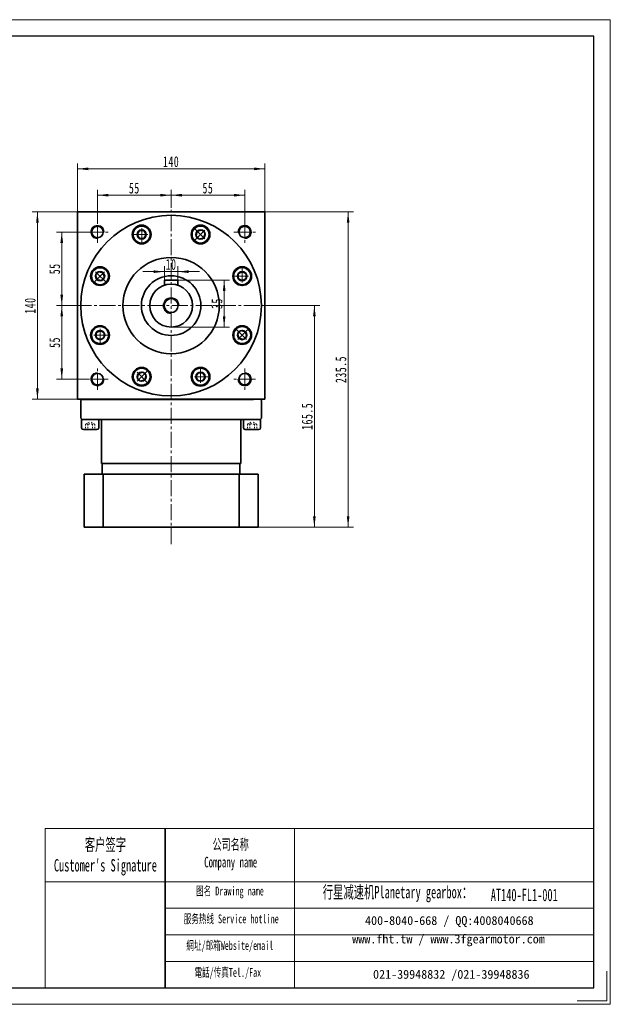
# Model space of a CAD drawing. Header units: millimetres. Extents: x 1491 to 2531, y 216 to 968.
# Tile 3 of 3: x 2090 to 2531, y 216 to 952. Entities that reach past the tile are written whole.
import ezdxf

# ---------------------------------------------------------------- set-up
doc = ezdxf.new("R2010")
doc.units = ezdxf.units.MM
doc.set_wipeout_variables(frame=1)
doc.linetypes.add('点画线', pattern=[18, 12, -2, 2, -2])
doc.linetypes.add('虚线', pattern=[2, 1, -1])
doc.layers.get('0').update_dxf_attribs({"lineweight": 35})
for name, color, linetype, lineweight in [('7标注层', 4, 'Continuous', 18), ('SLD-0', 7, 'Continuous', 18), ('中心线层', 1, '点画线', 18), ('图框_外框线', 7, 'Continuous', 18), ('尺寸线层', 3, 'Continuous', 18), ('粗实线', 7, 'Continuous', 50), ('粗实线层', 7, 'Continuous', 35), ('虚线层', 6, '虚线', 18)]:
    doc.layers.add(name, color=color, linetype=linetype, lineweight=lineweight)
doc.styles.add('SLDTEXTSTYLE4', font='txt', dxfattribs={"width": 0.611111})
doc.styles.add('标准', font='txt', dxfattribs={"width": 0.667})
doc.dimstyles.new('a4-1-1.5', dxfattribs={"dimtxt": 4.5, "dimasz": 4.5, "dimexe": 2.25, "dimexo": 0, "dimgap": 0.75, "dimtad": 1, "dimdec": 3, "dimdsep": 46, "dimtxsty": '标准', "dimblk": '_CAXARROW', "dimcen": 0, "dimdle": 9, "dimazin": 2, "dimtfac": 0.707107, "dimtdec": 3, "dimtix": 1, "dimtmove": 2, "dimatfit": 3, "dimfxl": 0, "dimfrac": 2, "dimtolj": 1, "dimarcsym": 0})

# ---------------------------------------------------------------- blocks, each defined once
blk = doc.blocks.new('*X21')
at = {"layer": '尺寸线层', "linetype": 'Continuous'}
for points in [[(2132.82, 840.62), (2140.92, 841.63), (2140.92, 839.6)], [(2272.82, 840.62), (2264.72, 841.63), (2264.72, 839.6)]]:
    blk.add_hatch(color=0, dxfattribs=at).paths.add_polyline_path(points, flags=0)
at = {"layer": '尺寸线层', "color": 0, "linetype": 'Continuous'}
for p, q in [((2132.82, 808.42), (2132.82, 844.67)), ((2132.82, 840.62), (2272.82, 840.62)), ((2272.82, 808.42), (2272.82, 844.67))]:
    blk.add_line(p, q, dxfattribs=at)
at = {"layer": '尺寸线层', "color": 0, "insert": (2202.82, 845.97), "char_height": 8.1, "width": 21.529, "attachment_point": 5, "line_spacing_factor": 1.15057, "style": '标准'}
blk.add_mtext('\\T1.1;140', dxfattribs=at)
blk = doc.blocks.new('_CAXARROW')
blk.add_hatch(color=0).paths.add_polyline_path([(0, 0), (-1, 0.125), (-1, -0.125)], flags=0)
blk = doc.blocks.new('*X22')
at = {"layer": '尺寸线层', "linetype": 'Continuous'}
for points in [[(2147.82, 820.93), (2155.92, 819.92), (2155.92, 821.94)], [(2202.82, 820.93), (2194.72, 819.92), (2194.72, 821.94)]]:
    blk.add_hatch(color=0, dxfattribs=at).paths.add_polyline_path(points, flags=0)
at = {"layer": '尺寸线层', "color": 0, "linetype": 'Continuous'}
for p, q in [((2147.82, 801.42), (2147.82, 824.98)), ((2202.82, 811.42), (2202.82, 824.98)), ((2202.82, 820.93), (2147.82, 820.93))]:
    blk.add_line(p, q, dxfattribs=at)
at = {"layer": '尺寸线层', "color": 0, "insert": (2175.32, 826.2), "char_height": 8.1, "width": 16.2, "attachment_point": 5, "line_spacing_factor": 1.15057, "style": '标准'}
blk.add_mtext('\\T1.1;55', dxfattribs=at)
blk = doc.blocks.new('*X23')
at = {"layer": '尺寸线层', "linetype": 'Continuous'}
for points in [[(2202.82, 820.93), (2210.92, 821.94), (2210.92, 819.92)], [(2257.82, 820.93), (2249.72, 821.94), (2249.72, 819.92)]]:
    blk.add_hatch(color=0, dxfattribs=at).paths.add_polyline_path(points, flags=0)
at = {"layer": '尺寸线层', "color": 0, "linetype": 'Continuous'}
for p, q in [((2202.82, 811.42), (2202.82, 824.98)), ((2257.82, 801.42), (2257.82, 824.98)), ((2202.82, 820.93), (2257.82, 820.93))]:
    blk.add_line(p, q, dxfattribs=at)
at = {"layer": '尺寸线层', "color": 0, "insert": (2230.32, 826.2), "char_height": 8.1, "width": 16.2, "attachment_point": 5, "line_spacing_factor": 1.15057, "style": '标准'}
blk.add_mtext('\\T1.1;55', dxfattribs=at)
blk = doc.blocks.new('*X24')
at = {"layer": '尺寸线层', "linetype": 'Continuous'}
for points in [[(2121.08, 793.42), (2120.07, 785.32), (2122.09, 785.32)], [(2121.08, 738.42), (2120.07, 746.52), (2122.09, 746.52)]]:
    blk.add_hatch(color=0, dxfattribs=at).paths.add_polyline_path(points, flags=0)
at = {"layer": '尺寸线层', "color": 0, "linetype": 'Continuous'}
for p, q in [((2139.82, 793.42), (2117.03, 793.42)), ((2121.08, 738.42), (2121.08, 793.42)), ((2131.26, 738.42), (2117.03, 738.42))]:
    blk.add_line(p, q, dxfattribs=at)
at = {"layer": '尺寸线层', "color": 0, "insert": (2115.81, 765.92), "char_height": 8.1, "width": 16.2, "attachment_point": 5, "rotation": 90, "line_spacing_factor": 1.15057, "style": '标准'}
blk.add_mtext('\\T1.1;55', dxfattribs=at)
blk = doc.blocks.new('*X25')
at = {"layer": '尺寸线层', "linetype": 'Continuous'}
for points in [[(2121.08, 738.42), (2122.09, 730.32), (2120.07, 730.32)], [(2121.08, 683.42), (2122.09, 691.52), (2120.07, 691.52)]]:
    blk.add_hatch(color=0, dxfattribs=at).paths.add_polyline_path(points, flags=0)
at = {"layer": '尺寸线层', "color": 0, "linetype": 'Continuous'}
for p, q in [((2131.26, 738.42), (2117.03, 738.42)), ((2121.08, 738.42), (2121.08, 683.42)), ((2139.82, 683.42), (2117.03, 683.42))]:
    blk.add_line(p, q, dxfattribs=at)
at = {"layer": '尺寸线层', "color": 0, "insert": (2115.81, 710.92), "char_height": 8.1, "width": 16.2, "attachment_point": 5, "rotation": 90, "line_spacing_factor": 1.15057, "style": '标准'}
blk.add_mtext('\\T1.1;55', dxfattribs=at)
blk = doc.blocks.new('*X26')
at = {"layer": '尺寸线层', "linetype": 'Continuous'}
for points in [[(2102.89, 808.42), (2103.9, 800.32), (2101.88, 800.32)], [(2102.89, 668.42), (2103.9, 676.52), (2101.88, 676.52)]]:
    blk.add_hatch(color=0, dxfattribs=at).paths.add_polyline_path(points, flags=0)
at = {"layer": '尺寸线层', "color": 0, "linetype": 'Continuous'}
for p, q in [((2132.82, 808.42), (2098.84, 808.42)), ((2102.89, 808.42), (2102.89, 668.42)), ((2135.69, 668.42), (2098.84, 668.42))]:
    blk.add_line(p, q, dxfattribs=at)
at = {"layer": '尺寸线层', "color": 0, "insert": (2097.53, 738.42), "char_height": 8.1, "width": 21.529, "attachment_point": 5, "rotation": 90, "line_spacing_factor": 1.15057, "style": '标准'}
blk.add_mtext('\\T1.1;140', dxfattribs=at)
blk = doc.blocks.new('*X27')
at = {"layer": '尺寸线层', "linetype": 'Continuous'}
for points in [[(2309.91, 738.42), (2310.92, 730.32), (2308.9, 730.32)], [(2309.91, 572.92), (2310.92, 581.02), (2308.9, 581.02)]]:
    blk.add_hatch(color=0, dxfattribs=at).paths.add_polyline_path(points, flags=0)
at = {"layer": '尺寸线层', "color": 0, "linetype": 'Continuous'}
for p, q in [((2271.57, 738.42), (2313.96, 738.42)), ((2309.91, 738.42), (2309.91, 572.92)), ((2267.82, 572.92), (2313.96, 572.92))]:
    blk.add_line(p, q, dxfattribs=at)
at = {"layer": '尺寸线层', "color": 0, "insert": (2304.55, 655.67), "char_height": 8.1, "width": 37.4509, "attachment_point": 5, "rotation": 90, "line_spacing_factor": 1.15057, "style": '标准'}
blk.add_mtext('\\T1.1;165.5', dxfattribs=at)
blk = doc.blocks.new('*X28')
at = {"layer": '尺寸线层', "linetype": 'Continuous'}
for points in [[(2335.16, 808.42), (2334.14, 800.32), (2336.17, 800.32)], [(2335.16, 572.92), (2334.14, 581.02), (2336.17, 581.02)]]:
    blk.add_hatch(color=0, dxfattribs=at).paths.add_polyline_path(points, flags=0)
at = {"layer": '尺寸线层', "color": 0, "linetype": 'Continuous'}
for p, q in [((2272.82, 808.42), (2339.21, 808.42)), ((2335.16, 572.92), (2335.16, 808.42)), ((2267.82, 572.92), (2339.21, 572.92))]:
    blk.add_line(p, q, dxfattribs=at)
at = {"layer": '尺寸线层', "color": 0, "insert": (2329.8, 690.67), "char_height": 8.1, "width": 37.8014, "attachment_point": 5, "rotation": 90, "line_spacing_factor": 1.15057, "style": '标准'}
blk.add_mtext('\\T1.1;235.5', dxfattribs=at)
blk = doc.blocks.new('*X29')
at = {"layer": '中心线层', "linetype": '点画线', "lineweight": 18}
for p, q in [((0, -7.37), (0, 7.37)), ((-7.37, 0), (7.37, 0))]:
    blk.add_line(p, q, dxfattribs=at)
at = {"layer": '粗实线层'}
for p, q in [((-3.46, 0), (-1.73, 3)), ((-3.46, 0), (-1.73, -3)), ((-1.73, 3), (1.73, 3)), ((3.46, 0), (1.73, 3)), ((3.46, 0), (1.73, 3)), ((3.46, 0), (1.73, -3)), ((-1.73, -3), (1.73, -3))]:
    blk.add_line(p, q, dxfattribs=at)
blk.add_circle((0, 0), 3.46, dxfattribs=at)
for start, end in [(0, 180), (180, 360)]:
    blk.add_arc((0, 0), 6.37, start, end, dxfattribs=at)
blk = doc.blocks.new('*X40')
at = {"layer": '尺寸线层', "linetype": 'Continuous'}
for points in [[(2242.5, 757.42), (2243.51, 749.32), (2241.48, 749.32)], [(2242.5, 722.42), (2243.51, 730.52), (2241.48, 730.52)]]:
    blk.add_hatch(color=0, dxfattribs=at).paths.add_polyline_path(points, flags=0)
at = {"layer": '尺寸线层', "color": 0, "linetype": 'Continuous'}
for p, q in [((2207.82, 757.42), (2246.55, 757.42)), ((2242.5, 757.42), (2242.5, 722.42)), ((2202.82, 722.42), (2246.55, 722.42))]:
    blk.add_line(p, q, dxfattribs=at)
at = {"layer": '尺寸线层', "color": 0, "insert": (2237.14, 739.92), "char_height": 8.1, "width": 16.2, "attachment_point": 5, "rotation": 90, "line_spacing_factor": 1.15057, "style": '标准'}
blk.add_mtext('\\T1.1;35', dxfattribs=at)
blk = doc.blocks.new('*X41')
at = {"layer": '尺寸线层', "linetype": 'Continuous'}
for points in [[(2197.82, 763.79), (2189.72, 762.78), (2189.72, 764.8)], [(2207.82, 763.79), (2215.92, 762.78), (2215.92, 764.8)]]:
    blk.add_hatch(color=0, dxfattribs=at).paths.add_polyline_path(points, flags=0)
at = {"layer": '尺寸线层', "color": 0, "linetype": 'Continuous'}
for p, q in [((2197.82, 757.42), (2197.82, 767.84)), ((2207.82, 757.42), (2207.82, 767.84)), ((2224.02, 763.79), (2181.62, 763.79))]:
    blk.add_line(p, q, dxfattribs=at)
at = {"layer": '尺寸线层', "color": 0, "insert": (2202.82, 769.15), "char_height": 8.1, "width": 16.2, "attachment_point": 5, "line_spacing_factor": 1.15057, "style": '标准'}
blk.add_mtext('\\T1.1;10', dxfattribs=at)

msp = doc.modelspace()

# ---------------------------------------------------------------- linework, layer by layer
msp.add_line((2198.42, 347.5815), (2198.42, 228.6399))
at = {"color": 7, "linetype": 'Continuous', "lineweight": 0}
for centre, start, end in [((2147.8241, 793.4212), 0, 195), ((2257.8241, 793.4212), 270, 105), ((2147.8241, 683.4212), 90, 285), ((2257.8241, 683.4212), 180, 15)]:
    msp.add_arc(centre, 5, start, end, dxfattribs=at)
at = {"layer": '7标注层', "color": 0}
msp.add_line((2108.6972, 347.5815), (2108.6972, 228.6603), dxfattribs=at)
at = {"layer": '中心线层'}
for p, q in [((2202.8241, 560.0317), (2202.8241, 811.4212)), ((2147.8241, 785.4212), (2147.8241, 801.4212)), ((2257.8241, 801.4212), (2257.8241, 785.4212)), ((2139.8241, 793.4212), (2155.8241, 793.4212)), ((2249.8241, 793.4212), (2265.8241, 793.4212)), ((2131.2581, 738.4212), (2271.5741, 738.4212)), ((2147.8241, 675.4212), (2147.8241, 691.4212)), ((2257.8241, 691.4212), (2257.8241, 675.4212)), ((2155.8241, 683.4212), (2139.8241, 683.4212)), ((2265.8241, 683.4212), (2249.8241, 683.4212))]:
    msp.add_line(p, q, dxfattribs=at)
at = {"layer": '图框_外框线'}
for p, q in [((2108.6972, 347.5815), (2198.42, 347.5815)), ((2198.42, 347.5815), (2198.42, 228.6603)), ((2198.42, 347.5815), (2518.7563, 347.5815)), ((2295.0903, 347.5815), (2295.0903, 228.6603)), ((2108.6972, 307.8974), (2198.42, 307.8974)), ((2198.42, 307.8974), (2518.7563, 307.8974)), ((2198.42, 288.0553), (2518.7563, 288.0553)), ((2198.42, 268.2133), (2518.7563, 268.2133)), ((2198.42, 248.3712), (2518.7563, 248.3712))]:
    msp.add_line(p, q, dxfattribs=at)
at = {"layer": '图框_外框线', "color": 3}
msp.add_lwpolyline([(2528.6664, 241.0478), (2528.6664, 218.7502), (2506.3687, 218.7502)], dxfattribs=at)
at = {"layer": '粗实线', "color": 0, "lineweight": 40}
msp.add_line((2135.6921, 668.4212), (2264.3241, 668.4212), dxfattribs=at)
msp.add_line((2135.6921, 668.4212), (2264.3241, 668.4212), dxfattribs=at)
at = {"layer": '粗实线层'}
for p, q in [((2132.8241, 668.4212), (2132.8241, 808.4212)), ((2132.8241, 808.4212), (2272.8241, 808.4212)), ((2272.8241, 668.4212), (2272.8241, 808.4212)), ((2207.8241, 757.4212), (2197.8241, 757.4212)), ((2197.8241, 757.4212), (2197.8241, 753.6198)), ((2207.8241, 757.4212), (2207.8241, 753.6198)), ((2136.3241, 668.4212), (2135.3241, 667.4212)), ((2135.3241, 667.4212), (2135.3241, 654.4212)), ((2136.3241, 668.4212), (2147.8241, 668.4212)), ((2270.3241, 667.4212), (2269.3241, 668.4212)), ((2270.3241, 654.4212), (2270.3241, 667.4212)), ((2136.3241, 653.4212), (2135.3241, 654.4212)), ((2148.6891, 653.4212), (2135.9591, 653.4212)), ((2135.9591, 653.4212), (2135.9591, 647.0542)), ((2136.3241, 653.4212), (2269.3241, 653.4212)), ((2148.6891, 647.0542), (2148.6891, 653.4212)), ((2150.8241, 620.4212), (2150.8241, 653.4212)), ((2254.8241, 620.4212), (2254.8241, 653.4212)), ((2256.9591, 653.4212), (2269.6891, 653.4212)), ((2256.9591, 647.0542), (2256.9591, 653.4212)), ((2269.3241, 653.4212), (2270.3241, 654.4212)), ((2269.6891, 653.4212), (2269.6891, 647.0542)), ((2137.2321, 645.7812), (2147.4161, 645.7812)), ((2268.4161, 645.7812), (2258.2321, 645.7812)), ((2150.8241, 620.4212), (2254.8241, 620.4212)), ((2151.3241, 612.4212), (2151.3241, 620.4212)), ((2254.3241, 612.4212), (2254.3241, 620.4212)), ((2267.8241, 612.4212), (2137.8241, 612.4212)), ((2137.8241, 572.9212), (2137.8241, 612.4212)), ((2151.9645, 572.9212), (2151.9645, 612.4212)), ((2253.6837, 572.9212), (2253.6837, 612.4212)), ((2267.8241, 572.9212), (2267.8241, 612.4212)), ((2137.8241, 572.9212), (2267.8241, 572.9212))]:
    msp.add_line(p, q, dxfattribs=at)
msp.add_lwpolyline([(2272.8241, 668.4212), (2132.8241, 668.4212)], dxfattribs=at)
for centre, radius in [((2147.8241, 793.4212), 4.25), ((2180.8108, 791.566), 7), ((2224.8374, 791.566), 7), ((2257.8241, 793.4212), 4.25), ((2202.8241, 738.4212), 36), ((2149.6793, 760.4345), 7), ((2255.969, 760.4345), 7), ((2202.8241, 738.4212), 22.25), ((2202.8241, 738.4212), 16), ((2202.8241, 738.4212), 5.2), ((2149.6793, 716.4078), 7), ((2255.969, 716.4078), 7), ((2180.8108, 685.2763), 7), ((2224.8374, 685.2763), 7), ((2147.8241, 683.4212), 4.25), ((2257.8241, 683.4212), 4.25)]:
    msp.add_circle(centre, radius, dxfattribs=at)
at = {"layer": '粗实线层', "lineweight": 18}
for centre, radius, start, end in [((2147.8241, 793.4212), 5, 0, 271.9231652), ((2257.8241, 793.4212), 5, 270, 181.9231652), ((2202.8241, 738.4212), 6, 0, 270), ((2147.8241, 683.4212), 5, 90, 1.9231652), ((2257.8241, 683.4212), 5, 180, 91.9231652)]:
    msp.add_arc(centre, radius, start, end, dxfattribs=at)
at = {"layer": '粗实线层'}
for centre, start, end in [((2137.2321, 647.0542), 180, 270), ((2147.4161, 647.0542), 270, 0), ((2258.2321, 647.0542), 180, 270), ((2268.4161, 647.0542), 270, 0)]:
    msp.add_arc(centre, 1.273, start, end, dxfattribs=at)
at = {"layer": '虚线层'}
for p, q in [((2138.86, 649.7812), (2142.3241, 651.7812)), ((2138.86, 649.7812), (2138.86, 645.7812)), ((2140.5921, 649.7812), (2140.5921, 645.7812)), ((2145.7882, 649.7812), (2142.3241, 651.7812)), ((2144.0562, 649.7812), (2144.0562, 645.7812)), ((2145.7882, 649.7812), (2145.7882, 645.7812)), ((2259.86, 649.7812), (2263.3241, 651.7812)), ((2259.86, 649.7812), (2259.86, 645.7812)), ((2261.5921, 649.7812), (2261.5921, 645.7812)), ((2266.7882, 649.7812), (2263.3241, 651.7812)), ((2265.0562, 649.7812), (2265.0562, 645.7812)), ((2266.7882, 649.7812), (2266.7882, 645.7812))]:
    msp.add_line(p, q, dxfattribs=at)
for centre, radius, start, end in [((2139.7261, 648.0491), 1.9365, 63.4349488, 116.5650512), ((2142.3241, 643.201), 6.8043, 75.2528669, 104.7471331), ((2144.9222, 648.0491), 1.9365, 63.4349488, 116.5650512), ((2260.7261, 648.0491), 1.9365, 63.4349488, 116.5650512), ((2263.3241, 643.201), 6.8043, 75.2528669, 104.7471331), ((2265.9222, 648.0491), 1.9365, 63.4349488, 116.5650512)]:
    msp.add_arc(centre, radius, start, end, dxfattribs=at)

# ---------------------------------------------------------------- texts
at = {"layer": 'SLD-0', "color": 1, "attachment_point": 2, "style": 'SLDTEXTSTYLE4'}
for s, insert, char_height, width in [("{\\fSimSun|b1|i0|c134|p2;客户签字\\PCustomer's Signature}", (2153.7132, 340.2398), 9.259625, 115.190693), ('{\\fSimSun|b1|i0|c134|p2;公司名称\\PCompany name}', (2247.3683, 339.7482), 7.936822, 102.757059), ('{\\fSimSun|b1|i0|c134|p2;图名 Drawing name}', (2246.8257, 304.2398), 6.614018, 84.584589), ('{\\fSimSun|b1|i0|c134|p2;  \\H1.1667x;行星减速机Planetary gearbox\\fSimSun|b0|i0|c134|p2;：}', (2368.7593, 304.75), 7.936822, 124.827474), ('AT140-FL1-001', (2466.8153, 302.6427), 9.259625, 67.386737), ('{\\fSimSun|b1|i0|c134|p2;服务热线 Service hotline}', (2247.7637, 283.4421), 6.614018, 94.235358), ('{\\fSimSun|b1|i0|c134|p2;網址/邮箱Website/email}', (2246.7338, 263.5151), 6.614018, 98.090138), ('{\\fSimSun|b1|i0|c134|p2;電話/传真Tel./Fax}', (2245.252, 243.4328), 6.614018, 99.269874)]:
    msp.add_mtext(s, dxfattribs=dict(at, insert=insert, char_height=char_height, width=width))
at = {"layer": 'SLD-0', "color": 1, "char_height": 6.614018, "attachment_point": 2}
for s, insert, width in [('{\\fSimSun|b1|i0|c134|p2;400-8040-668 / QQ:4008040668}', (2410.8017, 282.1784), 192.569842), ('{\\fSimSun|b1|i0|c134|p2;www.fht.tw / www.3fgearmotor.com }', (2410.1919, 268.4022), 192.786622), ('{\\fSimSun|b1|i0|c134|p2;021-39948832 /021-39948836 }', (2412.2767, 241.9867), 147.20717)]:
    msp.add_mtext(s, dxfattribs=dict(at, insert=insert, width=width))

# ---------------------------------------------------------------- dimensions: what is measured, and where the dimension line sits
at = {"layer": '尺寸线层'}
for base, p1, p2, picture, middle in [((2272.8241, 840.6172), (2132.8241, 808.4212), (2272.8241, 808.4212), '*X21', (2202.8241, 845.9734)), ((2147.8241, 820.9279), (2202.8241, 811.4212), (2147.8241, 801.4212), '*X22', (2175.3241, 826.1965)), ((2257.8241, 820.9279), (2202.8241, 811.4212), (2257.8241, 801.4212), '*X23', (2230.3241, 826.1965)), ((2197.8241, 763.79), (2207.8241, 757.4212), (2197.8241, 757.4212), '*X41', (2202.8241, 769.1462))]:
    dim = msp.add_linear_dim(base=base, p1=p1, p2=p2, dimstyle='a4-1-1.5', override={"dimsah": 1, "dimtfill": 1, "dimtzin": 8}, dxfattribs=at)
    dim.commit()
    dim.dimension.update_dxf_attribs({"geometry": picture, "text_midpoint": middle, "dimtype": 160})
for base, p1, p2, angle, picture, middle in [((2102.8901, 668.4212), (2132.8241, 808.4212), (2135.6921, 668.4212), 270, '*X26', (2097.5339, 738.4212)), ((2335.1555, 808.4212), (2267.8241, 572.9212), (2272.8241, 808.4212), 90, '*X28', (2329.7993, 690.6712)), ((2121.0799, 793.4212), (2131.2581, 738.4212), (2139.8241, 793.4212), 90, '*X24', (2115.8113, 765.9212)), ((2121.0799, 683.4212), (2131.2581, 738.4212), (2139.8241, 683.4212), 270, '*X25', (2115.8113, 710.9212)), ((2309.9105, 572.9212), (2271.5741, 738.4212), (2267.8241, 572.9212), 270, '*X27', (2304.5543, 655.6712))]:
    dim = msp.add_linear_dim(base=base, p1=p1, p2=p2, angle=angle, dimstyle='a4-1-1.5', override={"dimsah": 1, "dimtfill": 1, "dimtzin": 8}, dxfattribs=at)
    dim.commit()
    dim.dimension.update_dxf_attribs({"geometry": picture, "text_midpoint": middle, "dimtype": 160})

# ---------------------------------------------------------------- next in the draw order: wipeouts: each hides what was drawn before it
msp.add_wipeout([(2187.1848, 791.5442), (2187.1042, 792.5544), (2187.1042, 792.5544), (2186.5741, 794.2649), (2185.5885, 795.7601), (2184.2254, 796.9215), (2182.5928, 797.6573), (2180.8198, 797.9092), (2180.8198, 797.9092), (2179.0469, 797.6573), (2177.4142, 796.9215), (2176.0512, 795.7601), (2175.0656, 794.2649), (2174.5355, 792.5544), (2174.5355, 792.5544), (2174.4548, 791.5442), (2174.4548, 791.5442), (2174.6717, 789.8968), (2175.3076, 788.3617), (2176.3191, 787.0435), (2177.6373, 786.032), (2179.1725, 785.3961), (2180.8198, 785.1792), (2180.8198, 785.1792), (2182.7867, 785.4908), (2184.5611, 786.3948), (2185.9692, 787.803), (2186.8733, 789.5773)]).dxf.layer = '粗实线层'

# ---------------------------------------------------------------- next in the draw order: linework, layer by layer
at = {"layer": '粗实线层'}
msp.add_circle((2202.8241, 738.4212), 67.5, dxfattribs=at)

# ---------------------------------------------------------------- next in the draw order: block references
msp.add_blockref('*X29', (2180.8198, 791.5442), dxfattribs=at)

# ---------------------------------------------------------------- next in the draw order: wipeouts: each hides what was drawn before it
for points in [[(2229.3292, 787.0435), (2229.9864, 787.8148), (2229.9864, 787.8148), (2230.8211, 789.3992), (2231.1814, 791.1533), (2231.0389, 792.9384), (2230.4047, 794.6132), (2229.3292, 796.045), (2229.3292, 796.045), (2227.8974, 797.1205), (2226.2226, 797.7547), (2224.4375, 797.8972), (2222.6834, 797.5369), (2221.099, 796.7022), (2221.099, 796.7022), (2220.3277, 796.045), (2220.3277, 796.045), (2219.3162, 794.7267), (2218.6803, 793.1916), (2218.4634, 791.5442), (2218.6803, 789.8968), (2219.3162, 788.3617), (2220.3277, 787.0435), (2220.3277, 787.0435), (2221.9388, 785.873), (2223.8327, 785.2576), (2225.8241, 785.2576), (2227.7181, 785.873)], [(2154.2018, 764.9262), (2153.4305, 765.5834), (2153.4305, 765.5834), (2151.8461, 766.4181), (2150.092, 766.7784), (2148.3069, 766.6359), (2146.6321, 766.0017), (2145.2003, 764.9262), (2145.2003, 764.9262), (2144.1248, 763.4944), (2143.4906, 761.8196), (2143.3481, 760.0346), (2143.7084, 758.2804), (2144.5431, 756.696), (2144.5431, 756.696), (2145.2003, 755.9247), (2145.2003, 755.9247), (2146.5186, 754.9132), (2148.0537, 754.2773), (2149.7011, 754.0605), (2151.3484, 754.2773), (2152.8836, 754.9132), (2154.2018, 755.9247), (2154.2018, 755.9247), (2155.3723, 757.5358), (2155.9877, 759.4298), (2155.9877, 761.4212), (2155.3723, 763.3151)], [(2255.9472, 754.0605), (2256.9574, 754.1411), (2256.9574, 754.1411), (2258.6679, 754.6712), (2260.163, 755.6568), (2261.3245, 757.0199), (2262.0603, 758.6525), (2262.3122, 760.4255), (2262.3122, 760.4255), (2262.0603, 762.1984), (2261.3245, 763.8311), (2260.163, 765.1941), (2258.6679, 766.1797), (2256.9574, 766.7098), (2256.9574, 766.7098), (2255.9472, 766.7905), (2255.9472, 766.7905), (2254.2998, 766.5736), (2252.7647, 765.9377), (2251.4465, 764.9262), (2250.435, 763.608), (2249.7991, 762.0728), (2249.5822, 760.4255), (2249.5822, 760.4255), (2249.8937, 758.4586), (2250.7978, 756.6842), (2252.206, 755.2761), (2253.9803, 754.372)], [(2149.7011, 722.7819), (2148.6909, 722.7012), (2148.6909, 722.7012), (2146.9804, 722.1711), (2145.4852, 721.1855), (2144.3238, 719.8225), (2143.588, 718.1898), (2143.3361, 716.4169), (2143.3361, 716.4169), (2143.588, 714.6439), (2144.3238, 713.0113), (2145.4852, 711.6482), (2146.9804, 710.6626), (2148.6909, 710.1325), (2148.6909, 710.1325), (2149.7011, 710.0519), (2149.7011, 710.0519), (2151.3484, 710.2687), (2152.8836, 710.9046), (2154.2018, 711.9161), (2155.2133, 713.2344), (2155.8492, 714.7695), (2156.0661, 716.4169), (2156.0661, 716.4169), (2155.7545, 718.3838), (2154.8505, 720.1581), (2153.4423, 721.5663), (2151.668, 722.4703)], [(2251.4465, 711.9161), (2252.2178, 711.2589), (2252.2178, 711.2589), (2253.8022, 710.4242), (2255.5563, 710.0639), (2257.3414, 710.2064), (2259.0161, 710.8406), (2260.4479, 711.9161), (2260.4479, 711.9161), (2261.5235, 713.3479), (2262.1576, 715.0227), (2262.3002, 716.8078), (2261.9399, 718.5619), (2261.1052, 720.1463), (2261.1052, 720.1463), (2260.4479, 720.9176), (2260.4479, 720.9176), (2259.1297, 721.9291), (2257.5946, 722.565), (2255.9472, 722.7819), (2254.2998, 722.565), (2252.7647, 721.9291), (2251.4465, 720.9176), (2251.4465, 720.9176), (2250.2759, 719.3065), (2249.6606, 717.4126), (2249.6606, 715.4212), (2250.2759, 713.5272)], [(2176.3191, 689.7988), (2175.6619, 689.0275), (2175.6619, 689.0275), (2174.8272, 687.4431), (2174.4668, 685.689), (2174.6094, 683.9039), (2175.2436, 682.2292), (2176.3191, 680.7974), (2176.3191, 680.7974), (2177.7509, 679.7218), (2179.4256, 679.0877), (2181.2107, 678.9451), (2182.9649, 679.3054), (2184.5492, 680.1401), (2184.5492, 680.1401), (2185.3206, 680.7974), (2185.3206, 680.7974), (2186.3321, 682.1156), (2186.968, 683.6507), (2187.1848, 685.2981), (2186.968, 686.9455), (2186.3321, 688.4806), (2185.3206, 689.7988), (2185.3206, 689.7988), (2183.7095, 690.9693), (2181.8155, 691.5847), (2179.8241, 691.5847), (2177.9302, 690.9693)], [(2218.4634, 685.2981), (2218.5441, 684.2879), (2218.5441, 684.2879), (2219.0742, 682.5774), (2220.0598, 681.0823), (2221.4228, 679.9208), (2223.0555, 679.185), (2224.8284, 678.9331), (2224.8284, 678.9331), (2226.6014, 679.185), (2228.234, 679.9208), (2229.5971, 681.0823), (2230.5827, 682.5774), (2231.1128, 684.2879), (2231.1128, 684.2879), (2231.1934, 685.2981), (2231.1934, 685.2981), (2230.9765, 686.9455), (2230.3407, 688.4806), (2229.3292, 689.7988), (2228.0109, 690.8103), (2226.4758, 691.4462), (2224.8284, 691.6631), (2224.8284, 691.6631), (2222.8615, 691.3516), (2221.0872, 690.4475), (2219.679, 689.0393), (2218.775, 687.265)]]:
    msp.add_wipeout(points).dxf.layer = '粗实线层'

# ---------------------------------------------------------------- next in the draw order: linework, layer by layer
at = {"layer": '图框_外框线', "color": 3}
msp.add_lwpolyline([(1490.5869, 216.2727), (2531.1439, 216.2727), (2531.1439, 952.0951), (1490.5869, 952.0951)], close=True, dxfattribs=at)
at = {"layer": '图框_外框线', "color": 3, "lineweight": 25}
msp.add_lwpolyline([(1552.5249, 228.6603), (2518.7563, 228.6603), (2518.7563, 939.7075), (1552.5249, 939.7075)], close=True, dxfattribs=at)

# ---------------------------------------------------------------- next in the draw order: block references
at = {"layer": '粗实线层'}
for p, rotation in [((2224.8284, 791.5442), 315.0000000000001), ((2149.7011, 760.4255), 45.00000000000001), ((2255.9472, 760.4255), 270), ((2149.7011, 716.4169), 90), ((2255.9472, 716.4169), 225.0000000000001), ((2180.8198, 685.2981), 135.0000000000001), ((2224.8284, 685.2981), 180)]:
    msp.add_blockref('*X29', p, dxfattribs=dict(at, rotation=rotation))

# ---------------------------------------------------------------- next in the draw order: dimensions: what is measured, and where the dimension line sits
at = {"layer": '尺寸线层'}
dim = msp.add_linear_dim(base=(2242.4957, 722.4212), p1=(2207.8241, 757.4212), p2=(2202.8241, 722.4212), angle=270, dimstyle='a4-1-1.5', override={"dimsah": 1, "dimtfill": 1, "dimtzin": 8}, dxfattribs=at)
dim.commit()
dim.dimension.update_dxf_attribs({"geometry": '*X40', "text_midpoint": (2237.1395, 739.9212), "dimtype": 160})

doc.saveas('drawing.dxf')
